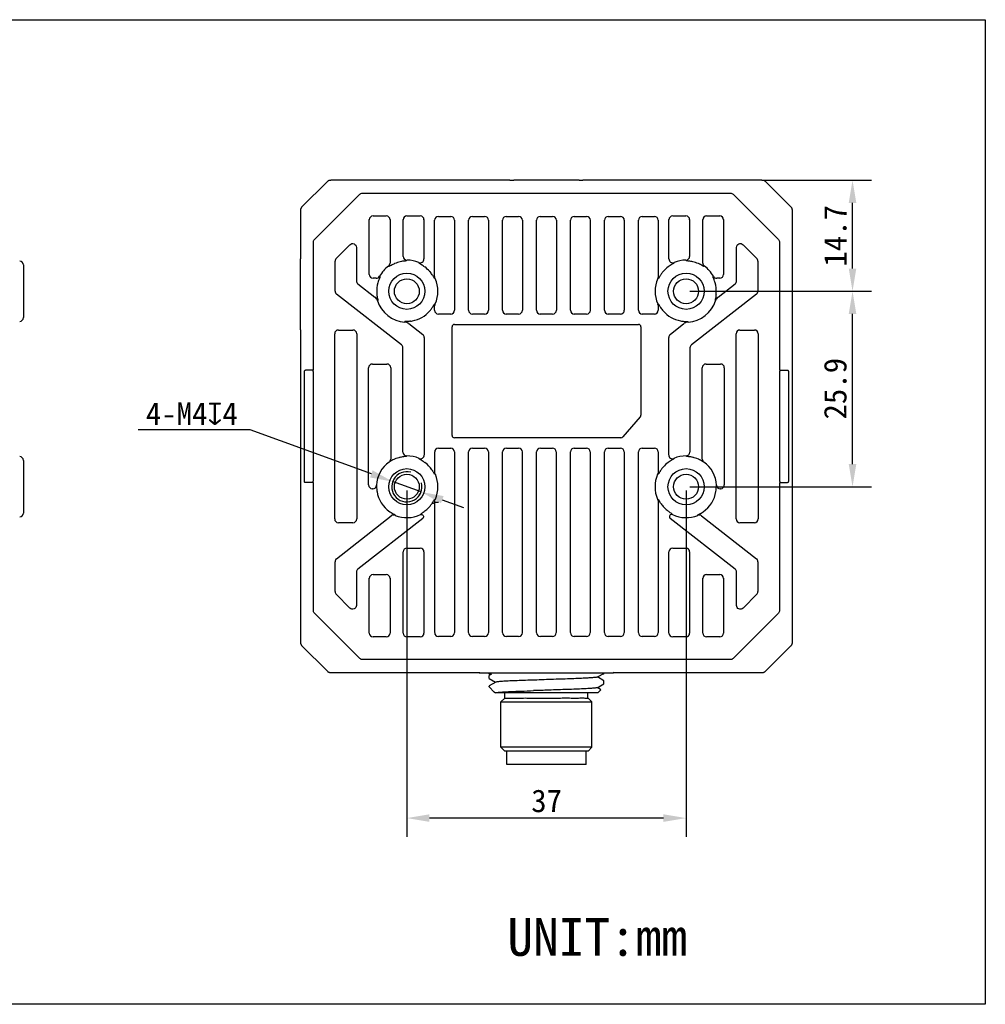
# Model space of a CAD drawing. Header units: millimetres. Extents: x 122 to 418, y 145 to 276.
# Tile 2 of 2: x 290 to 418, y 145 to 276. Entities that reach past the tile are written whole.
import ezdxf

# ---------------------------------------------------------------- set-up
doc = ezdxf.new("R2010")
doc.units = ezdxf.units.MM
doc.header["$LTSCALE"] = 30.734
doc.header["$PDMODE"] = 3
doc.header["$PDSIZE"] = 8
doc.layers.get('0').update_dxf_attribs({"linetype": 'CONTINUOUS'})
doc.layers.get('Defpoints').update_dxf_attribs({"linetype": 'CONTINUOUS'})
for name, color, linetype in [('06_ALL_SURFS', 7, 'CONTINUOUS'), ('20_ALL_FEATURES', 7, 'CONTINUOUS'), ('51__DRAFT_DIMS', 7, 'CONTINUOUS')]:
    doc.layers.add(name, color=color, linetype=linetype)
doc.styles.get("Standard").update_dxf_attribs({"font": 'simfang.ttf'})
doc.dimstyles.new('DIMSTYLE_1', dxfattribs={"dimtxt": 3, "dimasz": 3, "dimexe": 2.5, "dimexo": 0.5, "dimgap": 0.75, "dimtad": 1, "dimdec": 1, "dimdsep": 46, "dimtxsty": 'STANDARD', "dimblk": '_FILLED', "dimcen": 0.09, "dimclrd": 252, "dimclre": 252, "dimclrt": 252, "dimadec": 1, "dimazin": 2, "dimtp": 0.3, "dimtm": 0.3, "dimtfac": 1, "dimtdec": 1, "dimtofl": 0, "dimtmove": 0, "dimatfit": 3, "dimldrblk": '_FILLED', "dimfxl": 1, "dimtolj": 1, "dimarcsym": 0})
doc.dimstyles.new('DIMSTYLE_2', dxfattribs={"dimtxt": 3, "dimasz": 3, "dimexe": 2.5, "dimexo": 0.5, "dimgap": 0.75, "dimtad": 1, "dimdec": 1, "dimdsep": 46, "dimtxsty": 'STANDARD', "dimblk": '_FILLED', "dimcen": 0.09, "dimclrd": 252, "dimclre": 252, "dimclrt": 252, "dimadec": 1, "dimazin": 2, "dimtp": 0.2, "dimtm": 0.2, "dimtfac": 1, "dimtdec": 1, "dimtofl": 0, "dimtmove": 0, "dimatfit": 3, "dimldrblk": '_FILLED', "dimfxl": 1, "dimtolj": 1, "dimarcsym": 0})
doc.dimstyles.new('DIMSTYLE_3', dxfattribs={"dimtxt": 3, "dimasz": 3, "dimexe": 2.5, "dimexo": 0.5, "dimtad": 1, "dimdec": 1, "dimdsep": 46, "dimtxsty": 'STANDARD', "dimblk": '_FILLED', "dimcen": 0.09, "dimclrd": 252, "dimclre": 252, "dimclrt": 252, "dimadec": 1, "dimazin": 2, "dimtp": 0.1, "dimtm": 0.1, "dimtfac": 1, "dimtdec": 1, "dimtmove": 0, "dimatfit": 2, "dimldrblk": '_FILLED', "dimfxl": 1, "dimtolj": 1, "dimarcsym": 0})

# ---------------------------------------------------------------- blocks, each defined once
blk = doc.blocks.new('_FILLED')
at = {"color": 0, "linetype": 'ByBlock'}
blk.add_solid([(0, 0), (-1, 0.167), (-1, -0.167)], dxfattribs=at)
blk = doc.blocks.new('*D4')
at = {"layer": '51__DRAFT_DIMS', "color": 252, "lineweight": -2, "transparency": 16777216}
for p, q in [((341.7, 213.48), (341.7, 167.6)), ((378.7, 213.48), (378.7, 167.6)), ((375.7, 170.1), (344.7, 170.1))]:
    blk.add_line(p, q, dxfattribs=at)
at = {"layer": 'Defpoints', "color": 0, "transparency": 16777216}
for p in [(341.7, 213.98), (378.7, 213.98), (341.7, 170.1)]:
    blk.add_point(p, dxfattribs=at)
at = {"layer": '51__DRAFT_DIMS', "color": 252, "lineweight": -2, "transparency": 16777216, "xscale": 3, "yscale": 3, "zscale": 3, "rotation": 180}
blk.add_blockref('_FILLED', (341.7, 170.1), dxfattribs=at)
at = {"layer": '51__DRAFT_DIMS', "color": 252, "lineweight": -2, "transparency": 16777216, "xscale": 3, "yscale": 3, "zscale": 3}
blk.add_blockref('_FILLED', (378.7, 170.1), dxfattribs=at)
at = {"layer": '51__DRAFT_DIMS', "color": 252, "transparency": 16777216, "insert": (360.22, 173.89), "char_height": 3, "attachment_point": 2}
blk.add_mtext('\\A1;37', dxfattribs=at)
blk = doc.blocks.new('*D5')
at = {"layer": '51__DRAFT_DIMS', "color": 252, "lineweight": -2, "transparency": 16777216}
for p, q in [((379.2, 239.88), (403.25, 239.88)), ((400.75, 216.98), (400.75, 236.88)), ((379.2, 213.98), (403.25, 213.98))]:
    blk.add_line(p, q, dxfattribs=at)
at = {"layer": 'Defpoints', "color": 0, "transparency": 16777216}
for p in [(378.7, 239.88), (400.75, 239.88), (378.7, 213.98)]:
    blk.add_point(p, dxfattribs=at)
at = {"layer": '51__DRAFT_DIMS', "color": 252, "lineweight": -2, "transparency": 16777216, "xscale": 3, "yscale": 3, "zscale": 3}
for p, rotation in [((400.75, 239.88), 90), ((400.75, 213.98), 270)]:
    blk.add_blockref('_FILLED', p, dxfattribs=dict(at, rotation=rotation))
at = {"layer": '51__DRAFT_DIMS', "color": 252, "transparency": 16777216, "insert": (396.95, 226.97), "char_height": 3, "attachment_point": 2, "rotation": 90}
blk.add_mtext('\\A1;25.9', dxfattribs=at)
blk = doc.blocks.new('*D6')
at = {"layer": '51__DRAFT_DIMS', "color": 252, "lineweight": -2, "transparency": 16777216}
for p, q in [((320.96, 221.51), (306.08, 221.51)), ((337, 215.68), (320.96, 221.51)), ((343.58, 213.3), (339.82, 214.66)), ((346.4, 212.27), (349.22, 211.25))]:
    blk.add_line(p, q, dxfattribs=at)
at = {"layer": 'Defpoints', "color": 0, "transparency": 16777216}
for p in [(339.82, 214.66), (343.58, 213.3)]:
    blk.add_point(p, dxfattribs=at)
at = {"layer": '51__DRAFT_DIMS', "color": 252, "lineweight": -2, "transparency": 16777216, "xscale": 3, "yscale": 3, "zscale": 3}
for p, rotation in [((339.82, 214.66), 340.0417314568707), ((343.58, 213.3), 160.0417314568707)]:
    blk.add_blockref('_FILLED', p, dxfattribs=dict(at, rotation=rotation))
at = {"layer": '51__DRAFT_DIMS', "color": 252, "transparency": 16777216, "insert": (313.21, 223.66), "char_height": 3, "attachment_point": 5}
blk.add_mtext('\\A1;4-M4{\\fgdt;x}4', dxfattribs=at)
blk = doc.blocks.new('*D7')
at = {"layer": '51__DRAFT_DIMS', "color": 252, "lineweight": -2, "transparency": 16777216}
for p, q in [((388.87, 254.57), (403.25, 254.57)), ((400.75, 242.88), (400.75, 251.57)), ((379.2, 239.88), (403.25, 239.88))]:
    blk.add_line(p, q, dxfattribs=at)
at = {"layer": 'Defpoints', "color": 0, "transparency": 16777216}
for p in [(388.37, 254.57), (400.75, 254.57), (378.7, 239.88)]:
    blk.add_point(p, dxfattribs=at)
at = {"layer": '51__DRAFT_DIMS', "color": 252, "lineweight": -2, "transparency": 16777216, "xscale": 3, "yscale": 3, "zscale": 3}
for p, rotation in [((400.75, 254.57), 90), ((400.75, 239.88), 270)]:
    blk.add_blockref('_FILLED', p, dxfattribs=dict(at, rotation=rotation))
at = {"layer": '51__DRAFT_DIMS', "color": 252, "transparency": 16777216, "insert": (398.48, 247.22), "char_height": 3, "attachment_point": 5, "rotation": 90}
blk.add_mtext('\\A1;14.7', dxfattribs=at)

msp = doc.modelspace()

# ---------------------------------------------------------------- linework, layer by layer
msp.add_lwpolyline([(121.73, 275.84), (418.34, 275.84), (418.34, 145.44), (121.73, 145.44)], close=True)
msp.add_arc((341.7, 213.98), 2, 75, 15)
at = {"layer": '06_ALL_SURFS'}
for p, q in [((327.76, 250.99), (331.18, 254.41)), ((331.6, 254.56), (331.57, 254.56)), ((331.63, 254.57), (331.6, 254.56)), ((331.69, 254.57), (331.63, 254.57)), ((331.81, 254.57), (331.69, 254.57)), ((332.01, 254.57), (331.81, 254.57)), ((355.36, 254.57), (332.01, 254.57)), ((332.25, 254.57), (332.25, 254.57)), ((388.37, 254.57), (365.03, 254.57)), ((388.14, 254.57), (388.14, 254.57)), ((388.55, 254.57), (388.37, 254.57)), ((388.68, 254.57), (388.55, 254.57)), ((388.74, 254.57), (388.68, 254.57)), ((388.78, 254.56), (388.74, 254.57)), ((388.81, 254.56), (388.78, 254.56)), ((389.21, 254.41), (392.63, 250.99)), ((329.45, 246.71), (335.46, 252.72)), ((335.82, 252.87), (384.58, 252.87)), ((384.93, 252.72), (390.94, 246.71)), ((327.61, 250.59), (327.61, 250.56)), ((327.61, 250.56), (327.61, 250.53)), ((327.61, 250.53), (327.61, 250.46)), ((327.61, 250.46), (327.61, 250.33)), ((392.78, 250.58), (392.78, 250.61)), ((392.78, 250.54), (392.78, 250.58)), ((392.79, 250.48), (392.78, 250.54)), ((392.79, 250.36), (392.79, 250.48)), ((327.61, 250.33), (327.61, 250.15)), ((327.61, 250.15), (327.61, 244.18)), ((336.72, 242.1), (336.72, 249.36)), ((337.22, 249.86), (338.98, 249.86)), ((339.47, 249.36), (339.47, 243.61)), ((341.22, 244.5), (341.22, 249.36)), ((341.72, 249.86), (343.48, 249.86)), ((343.97, 249.36), (343.97, 244.15)), ((345.38, 241.95), (345.38, 249.29)), ((345.88, 249.79), (347.51, 249.79)), ((348.01, 249.29), (348.01, 237.36)), ((349.88, 237.36), (349.88, 249.29)), ((350.38, 249.79), (352.01, 249.79)), ((352.51, 249.29), (352.51, 237.36)), ((354.38, 237.36), (354.38, 249.29)), ((354.88, 249.79), (356.51, 249.79)), ((357.01, 249.29), (357.01, 237.36)), ((358.88, 237.36), (358.88, 249.29)), ((359.38, 249.79), (361.01, 249.79)), ((361.51, 249.29), (361.51, 237.36)), ((363.38, 237.36), (363.38, 249.29)), ((363.88, 249.79), (365.51, 249.79)), ((366.01, 249.29), (366.01, 237.36)), ((367.88, 237.36), (367.88, 249.29)), ((368.38, 249.79), (370.01, 249.79)), ((370.51, 249.29), (370.51, 237.36)), ((372.38, 237.36), (372.38, 249.29)), ((372.88, 249.79), (374.51, 249.79)), ((375.01, 249.29), (375.01, 241.95)), ((376.42, 244.15), (376.42, 249.36)), ((376.92, 249.86), (378.68, 249.86)), ((379.17, 249.36), (379.17, 244.5)), ((380.92, 243.61), (380.92, 249.36)), ((381.42, 249.86), (383.18, 249.86)), ((383.67, 249.36), (383.67, 242.1)), ((392.79, 250.16), (392.79, 250.36)), ((392.79, 194.01), (392.79, 250.16)), ((392.79, 249.92), (392.79, 249.92)), ((329.31, 229.62), (329.31, 246.36)), ((332.33, 244.22), (334.16, 246.04)), ((335.01, 245.69), (335.01, 241.27)), ((385.39, 241.27), (385.39, 245.69)), ((386.24, 246.04), (388.06, 244.22)), ((391.09, 246.36), (391.09, 229.62)), ((327.6, 234.78), (327.6, 244.18)), ((332.19, 239.9), (332.19, 243.87)), ((388.21, 243.87), (388.21, 239.9)), ((337.64, 241.6), (337.22, 241.6)), ((383.18, 241.6), (382.75, 241.6)), ((335.2, 240.88), (337.47, 239.11)), ((382.93, 239.11), (385.19, 240.88)), ((340.99, 232.77), (332.38, 239.5)), ((337.87, 238.66), (337.81, 238.63)), ((388.02, 239.5), (379.4, 232.77)), ((382.59, 238.63), (382.53, 238.66)), ((345.38, 237.36), (345.38, 237.8)), ((375.01, 237.8), (375.01, 237.36)), ((347.51, 236.86), (345.88, 236.86)), ((352.01, 236.86), (350.38, 236.86)), ((356.51, 236.86), (354.88, 236.86)), ((361.01, 236.86), (359.38, 236.86)), ((365.51, 236.86), (363.88, 236.86)), ((370.01, 236.86), (368.38, 236.86)), ((374.51, 236.86), (372.88, 236.86)), ((327.61, 234.78), (327.61, 193.79)), ((332.64, 234.74), (334.56, 234.74)), ((341.42, 235.8), (341.45, 235.87)), ((341.97, 235.59), (343.82, 234.15)), ((347.69, 220.78), (347.69, 235.18)), ((348, 235.49), (372.4, 235.49)), ((372.71, 235.18), (372.71, 223.46)), ((376.58, 234.15), (378.42, 235.59)), ((378.95, 235.87), (378.97, 235.8)), ((385.84, 234.74), (387.76, 234.74)), ((332.14, 209.72), (332.14, 234.24)), ((335.06, 234.24), (335.06, 209.72)), ((344.01, 233.75), (344.01, 218.19)), ((376.39, 218.19), (376.39, 233.75)), ((385.34, 209.72), (385.34, 234.24)), ((388.26, 234.24), (388.26, 209.72)), ((341.19, 218.57), (341.19, 232.38)), ((379.21, 232.38), (379.21, 218.57)), ((336.64, 214.22), (336.64, 229.74)), ((337.14, 230.24), (339.06, 230.24)), ((339.56, 229.74), (339.56, 217.65)), ((380.84, 217.65), (380.84, 229.74)), ((381.34, 230.24), (383.26, 230.24)), ((383.76, 229.74), (383.76, 214.22)), ((328.08, 229.21), (328.08, 214.74)), ((329.3, 229.43), (328.28, 229.41)), ((391.1, 229.43), (392.12, 229.41)), ((391.1, 214.68), (391.1, 229.28)), ((392.31, 214.74), (392.31, 229.21)), ((372.63, 223.26), (370.3, 220.58)), ((370.07, 220.47), (348, 220.47)), ((345.89, 219.09), (347.51, 219.09)), ((350.39, 219.09), (352.01, 219.09)), ((354.89, 219.09), (356.51, 219.09)), ((359.39, 219.09), (361.01, 219.09)), ((363.89, 219.09), (365.51, 219.09)), ((368.39, 219.09), (370.01, 219.09)), ((372.89, 219.09), (374.51, 219.09)), ((345.39, 216.03), (345.39, 218.59)), ((348, 218.59), (348, 194.66)), ((349.89, 194.66), (349.89, 218.59)), ((352.5, 218.59), (352.5, 194.66)), ((354.39, 194.66), (354.39, 218.59)), ((357, 218.59), (357, 194.66)), ((358.89, 194.66), (358.89, 218.59)), ((361.5, 218.59), (361.5, 194.66)), ((363.39, 194.66), (363.39, 218.59)), ((366, 218.59), (366, 194.66)), ((367.89, 194.66), (367.89, 218.59)), ((370.5, 218.59), (370.5, 194.66)), ((372.39, 194.66), (372.39, 218.59)), ((375, 218.59), (375, 216.03)), ((339.36, 217.25), (339.35, 217.25)), ((381.04, 217.25), (381.03, 217.25)), ((329.3, 214.53), (328.28, 214.54)), ((329.31, 197.6), (329.31, 214.33)), ((337.68, 214.19), (337.69, 214.18)), ((382.71, 214.18), (382.72, 214.19)), ((391.09, 214.33), (391.09, 197.6)), ((391.1, 214.53), (392.12, 214.54)), ((337.18, 213.72), (337.14, 213.72)), ((383.26, 213.72), (383.22, 213.72)), ((345.08, 211.83), (345.23, 211.83)), ((345.89, 211.92), (345.39, 211.92)), ((345.39, 194.66), (345.39, 211.92)), ((375, 211.92), (375, 194.66)), ((332.38, 204.45), (339.64, 210.13)), ((343.49, 210.3), (343.5, 210.31)), ((343.62, 210.44), (343.64, 210.46)), ((376.76, 210.46), (376.77, 210.44)), ((376.89, 210.31), (376.91, 210.3)), ((380.75, 210.13), (388.02, 204.45)), ((334.56, 209.22), (332.64, 209.22)), ((343.81, 209.8), (335.2, 203.08)), ((376.58, 209.81), (376.59, 209.8)), ((385.19, 203.08), (376.59, 209.8)), ((387.76, 209.22), (385.84, 209.22)), ((341.22, 194.6), (341.22, 205.36)), ((341.72, 205.86), (343.48, 205.86)), ((343.97, 205.36), (343.97, 194.6)), ((376.42, 194.6), (376.42, 205.36)), ((376.92, 205.86), (378.68, 205.86)), ((379.17, 205.36), (379.17, 194.6)), ((332.19, 200.09), (332.19, 204.06)), ((388.21, 204.06), (388.21, 200.09)), ((335.01, 202.68), (335.01, 198.27)), ((337.22, 202.36), (338.98, 202.36)), ((381.42, 202.36), (383.18, 202.36)), ((385.39, 198.27), (385.39, 202.68)), ((336.72, 194.6), (336.72, 201.86)), ((339.47, 201.86), (339.47, 194.6)), ((380.92, 194.6), (380.92, 201.86)), ((383.67, 201.86), (383.67, 194.6)), ((334.16, 197.91), (332.33, 199.74)), ((388.06, 199.74), (386.24, 197.91)), ((335.46, 191.23), (329.45, 197.24)), ((390.94, 197.24), (384.93, 191.23)), ((327.61, 194.03), (327.61, 194.03)), ((327.61, 193.79), (327.61, 193.59)), ((327.61, 193.59), (327.61, 193.47)), ((327.61, 193.47), (327.61, 193.41)), ((327.61, 193.41), (327.61, 193.38)), ((327.61, 193.38), (327.61, 193.35)), ((338.98, 194.1), (337.22, 194.1)), ((343.48, 194.1), (341.72, 194.1)), ((347.51, 194.16), (345.89, 194.16)), ((352.01, 194.16), (350.39, 194.16)), ((356.51, 194.16), (354.89, 194.16)), ((361.01, 194.16), (359.39, 194.16)), ((365.51, 194.16), (363.89, 194.16)), ((370.01, 194.16), (368.39, 194.16)), ((374.51, 194.16), (372.89, 194.16)), ((378.68, 194.1), (376.92, 194.1)), ((383.18, 194.1), (381.42, 194.1)), ((392.78, 193.41), (392.79, 193.47)), ((392.78, 193.38), (392.78, 193.41)), ((392.79, 194.03), (392.79, 194.03)), ((392.79, 193.74), (392.79, 194.01)), ((392.79, 193.57), (392.79, 193.74)), ((392.79, 193.47), (392.79, 193.57)), ((331.18, 189.54), (327.76, 192.96)), ((392.63, 192.96), (389.21, 189.54)), ((384.58, 191.09), (335.82, 191.09)), ((331.61, 189.39), (331.65, 189.39)), ((331.65, 189.39), (331.72, 189.39)), ((331.72, 189.39), (331.84, 189.39)), ((331.84, 189.39), (332.03, 189.39)), ((332.03, 189.39), (351.29, 189.39)), ((332.25, 189.39), (332.25, 189.39)), ((351.29, 189.34), (351.3, 189.28)), ((369.1, 189.28), (351.3, 189.28)), ((352.6, 189.18), (352.6, 189.28)), ((352.92, 189.18), (352.6, 189.18)), ((352.92, 189.18), (352.61, 189)), ((366.92, 188.77), (367.62, 189.18)), ((367.8, 189.18), (367.62, 189.18)), ((367.8, 189.18), (367.8, 189.28)), ((369.1, 189.39), (388.38, 189.39)), ((369.1, 189.34), (369.1, 189.37)), ((369.1, 189.34), (369.1, 189.28)), ((388.14, 189.39), (388.14, 189.39)), ((388.38, 189.39), (388.58, 189.39)), ((388.58, 189.39), (388.7, 189.39)), ((388.7, 189.39), (388.76, 189.39)), ((388.76, 189.39), (388.8, 189.39)), ((388.8, 189.39), (388.83, 189.39)), ((352.6, 188.59), (352.6, 188.99)), ((352.61, 188.57), (352.6, 188.59)), ((352.61, 188.57), (353.45, 188.09)), ((353.47, 188.1), (352.61, 187.6)), ((367.79, 188.3), (366.94, 188.79)), ((367.79, 188.3), (367.8, 188.29)), ((367.79, 187.87), (367.8, 187.89)), ((367.8, 187.89), (367.8, 188.29)), ((352.6, 187.48), (352.6, 187.59))]:
    msp.add_line(p, q, dxfattribs=at)
at = {"layer": '06_ALL_SURFS', "color": 7}
for p, q in [((290.89, 243.38), (290.89, 236.38)), ((290.89, 217.48), (290.89, 210.48)), ((366.92, 187.37), (367.79, 187.87)), ((353.29, 186.79), (352.6, 187.48)), ((353.33, 186.76), (353.45, 186.69)), ((353.47, 186.7), (353.44, 186.68)), ((367, 186.68), (353.44, 186.68)), ((354.7, 186), (354.7, 186.68)), ((365.7, 186), (365.7, 186.68)), ((367.42, 187.11), (366.94, 187.39)), ((367, 186.68), (367.42, 187.1)), ((354.67, 185.98), (354.17, 185.48)), ((354.17, 179.48), (354.17, 185.48)), ((354.17, 185.48), (366.22, 185.48)), ((354.7, 185.98), (354.75, 185.99)), ((354.7, 185.98), (354.75, 185.98)), ((365.72, 185.98), (366.22, 185.48)), ((366.22, 179.48), (366.22, 185.48)), ((354.67, 178.98), (354.17, 179.48)), ((366.22, 179.48), (354.17, 179.48)), ((365.72, 178.98), (354.67, 178.98)), ((354.95, 177.18), (354.95, 178.98)), ((365.45, 177.18), (365.45, 178.98)), ((365.72, 178.98), (366.22, 179.48)), ((365.45, 177.18), (354.95, 177.18))]:
    msp.add_line(p, q, dxfattribs=at)
at = {"layer": '06_ALL_SURFS'}
for points in [[(331.27, 254.49), (331.25, 254.47), (331.23, 254.45), (331.21, 254.44), (331.19, 254.42), (331.18, 254.41)], [(331.57, 254.56), (331.55, 254.56), (331.54, 254.56), (331.53, 254.56), (331.52, 254.56), (331.5, 254.56), (331.49, 254.56), (331.47, 254.56), (331.45, 254.55), (331.43, 254.55), (331.41, 254.54), (331.39, 254.54), (331.36, 254.53), (331.34, 254.52), (331.32, 254.51), (331.29, 254.5), (331.27, 254.49)], [(389.12, 254.49), (389.1, 254.5), (389.07, 254.51), (389.05, 254.52), (389.02, 254.53), (389, 254.54), (388.97, 254.55), (388.95, 254.55), (388.93, 254.56), (388.91, 254.56), (388.9, 254.56), (388.89, 254.56), (388.87, 254.56), (388.86, 254.56), (388.85, 254.56), (388.84, 254.56), (388.81, 254.56)], [(389.21, 254.41), (389.19, 254.43), (389.17, 254.45), (389.15, 254.47), (389.12, 254.49)], [(327.69, 250.9), (327.68, 250.88), (327.66, 250.85), (327.65, 250.83), (327.64, 250.8), (327.63, 250.78), (327.63, 250.75), (327.62, 250.73), (327.62, 250.71), (327.62, 250.69), (327.62, 250.68), (327.62, 250.67), (327.61, 250.65), (327.61, 250.64), (327.61, 250.63), (327.61, 250.62), (327.61, 250.59)], [(327.76, 250.99), (327.74, 250.97), (327.72, 250.95), (327.71, 250.93), (327.69, 250.9)], [(392.7, 250.9), (392.69, 250.93), (392.67, 250.95), (392.66, 250.97), (392.64, 250.99), (392.63, 250.99)], [(392.78, 250.61), (392.78, 250.62), (392.78, 250.63), (392.78, 250.65), (392.78, 250.66), (392.78, 250.67), (392.78, 250.69), (392.78, 250.7), (392.77, 250.72), (392.77, 250.75), (392.76, 250.77), (392.76, 250.79), (392.75, 250.81), (392.74, 250.84), (392.73, 250.86), (392.72, 250.88), (392.7, 250.9)], [(327.61, 193.35), (327.61, 193.33), (327.61, 193.32), (327.61, 193.31), (327.61, 193.3), (327.62, 193.28), (327.62, 193.27), (327.62, 193.25), (327.62, 193.23), (327.63, 193.21), (327.63, 193.19), (327.64, 193.17), (327.65, 193.14), (327.65, 193.12), (327.67, 193.1), (327.68, 193.07), (327.69, 193.05)], [(327.69, 193.05), (327.71, 193.03), (327.72, 193.01), (327.74, 192.99), (327.76, 192.97), (327.76, 192.96)], [(392.63, 192.96), (392.65, 192.98), (392.67, 193.01), (392.69, 193.03), (392.71, 193.05)], [(392.71, 193.05), (392.72, 193.08), (392.73, 193.1), (392.74, 193.13), (392.75, 193.15), (392.76, 193.18), (392.77, 193.2), (392.77, 193.22), (392.78, 193.25), (392.78, 193.26), (392.78, 193.28), (392.78, 193.29), (392.78, 193.3), (392.78, 193.31), (392.78, 193.32), (392.78, 193.34), (392.78, 193.35), (392.78, 193.38)], [(331.18, 189.54), (331.2, 189.52), (331.23, 189.5), (331.25, 189.49), (331.27, 189.47)], [(331.27, 189.47), (331.3, 189.46), (331.32, 189.44), (331.35, 189.43), (331.37, 189.42), (331.4, 189.41), (331.42, 189.41), (331.44, 189.4), (331.47, 189.4), (331.48, 189.4), (331.5, 189.4), (331.51, 189.4), (331.52, 189.39), (331.53, 189.39), (331.54, 189.39), (331.55, 189.39), (331.57, 189.39), (331.58, 189.39), (331.61, 189.39)], [(351.28, 189.41), (351.29, 189.37), (351.29, 189.34)], [(369.1, 189.37), (369.11, 189.41)], [(388.83, 189.39), (388.84, 189.39), (388.85, 189.39), (388.87, 189.39), (388.88, 189.4), (388.89, 189.4), (388.91, 189.4), (388.92, 189.4), (388.94, 189.4), (388.97, 189.41), (388.99, 189.41), (389.01, 189.42), (389.03, 189.43), (389.06, 189.44), (389.08, 189.45), (389.1, 189.46), (389.12, 189.47)], [(389.12, 189.47), (389.15, 189.49), (389.17, 189.5), (389.19, 189.52), (389.21, 189.54), (389.21, 189.54)]]:
    msp.add_lwpolyline(points, dxfattribs=at)
for centre, radius in [((341.7, 239.88), 2.4), ((341.7, 239.88), 1.65), ((378.7, 239.88), 2.4), ((378.7, 239.88), 1.65), ((341.7, 213.98), 2.4), ((341.7, 213.98), 1.65), ((378.7, 213.98), 2.4), ((378.7, 213.98), 1.65)]:
    msp.add_circle(centre, radius, dxfattribs=at)
for centre, radius, start, end in [((356.93, 225.61), 29.01, 91.5546, 92.1202), ((363.34, 221.89), 32.73, 87.8992, 88.4403), ((337.22, 249.35), 0.5, 90.0826, 179.9174), ((338.97, 249.35), 0.5, 0.0826, 89.9174), ((341.72, 249.35), 0.5, 90.0826, 179.9174), ((343.47, 249.35), 0.5, 0.0826, 89.9174), ((345.88, 249.29), 0.501, 90.1857, 179.8143), ((347.51, 249.29), 0.501, 0.1857, 89.8143), ((350.38, 249.29), 0.501, 90.1857, 179.8143), ((352.01, 249.29), 0.501, 0.1857, 89.8143), ((354.88, 249.29), 0.501, 90.1857, 179.8143), ((356.51, 249.29), 0.501, 0.1857, 89.8143), ((359.38, 249.29), 0.501, 90.1857, 179.8143), ((361.01, 249.29), 0.501, 0.1857, 89.8143), ((363.88, 249.29), 0.501, 90.1857, 179.8143), ((365.51, 249.29), 0.501, 0.1857, 89.8143), ((368.38, 249.29), 0.501, 90.1857, 179.8143), ((370.01, 249.29), 0.501, 0.1857, 89.8143), ((372.88, 249.29), 0.501, 90.1857, 179.8143), ((374.51, 249.29), 0.501, 0.1857, 89.8143), ((376.92, 249.35), 0.5, 90.0826, 179.9174), ((378.67, 249.35), 0.5, 0.0826, 89.9174), ((381.42, 249.35), 0.5, 90.0826, 179.9174), ((383.17, 249.35), 0.5, 0.0826, 89.9174), ((332.69, 243.87), 0.5, 135.0269, 179.9731), ((341.72, 244.5), 0.5, 180.0833, 269.6375), ((349.77, 236.78), 10.82, 138.1274, 138.8814), ((341.7, 239.88), 4.12, 67.3858, 89.7208), ((343.47, 244.15), 0.501, 247.5338, 359.852), ((376.92, 244.15), 0.501, 180.148, 292.4662), ((378.7, 239.88), 4.12, 90.2792, 112.6142), ((378.67, 244.5), 0.5, 270.3613, 359.9179), ((370.62, 236.78), 10.82, 41.1186, 41.8726), ((387.71, 243.87), 0.5, 0.0269, 44.9731), ((341.7, 239.88), 4.12, 126.0839, 151.2621), ((338.97, 243.61), 0.5, 306.1163, 359.9676), ((331.54, 229.56), 15.68, 60.0598, 60.4855), ((341.7, 239.88), 4, 102.6127, 113.8507), ((334.89, 238.72), 9.75, 29.5571, 30.6087), ((341.7, 239.88), 4, 40.854, 53.7947), ((378.7, 239.88), 4, 126.2053, 139.146), ((385.51, 238.72), 9.76, 149.3913, 150.4429), ((378.7, 239.88), 4, 66.1493, 77.3873), ((381.42, 243.61), 0.5, 180.0324, 233.8837), ((388.85, 229.56), 15.68, 119.5145, 119.9402), ((378.7, 239.88), 4.12, 28.7379, 53.9161), ((335.51, 241.27), 0.499, 179.9548, 232.0452), ((337.22, 242.1), 0.5, 180.0838, 269.9162), ((337.64, 242.1), 0.5, 270.0373, 331.2248), ((349.86, 249.63), 14.11, 213.4211, 213.9083), ((341.24, 239.49), 4.6, 33.7474, 40.8091), ((344.18, 238.85), 2.99, 64.5053, 67.582), ((341.7, 239.88), 4.12, 336.1241, 23.8759), ((378.7, 239.88), 4.12, 156.1241, 203.8759), ((376.21, 238.85), 2.99, 112.418, 115.4946), ((370.53, 249.63), 14.11, 326.0917, 326.5789), ((382.75, 242.1), 0.5, 208.7752, 269.9627), ((383.17, 242.1), 0.5, 270.0838, 359.9162), ((384.89, 241.27), 0.499, 307.9548, 0.0452), ((341.7, 239.88), 4, 163.6076, 183.2814), ((378.7, 239.88), 4, 356.7186, 16.3924), ((332.69, 239.9), 0.5, 180.0312, 231.9688), ((336.85, 238.32), 1, 17.8402, 51.9912), ((342.44, 239.92), 4.74, 183.2823, 186.3177), ((383.54, 238.32), 1, 128.009, 162.1596), ((377.95, 239.92), 4.75, 353.6857, 356.7143), ((387.71, 239.9), 0.5, 308.0312, 359.9688), ((341.7, 239.88), 4.09, 197.8314, 266.1686), ((344.18, 240.91), 2.99, 292.4183, 295.4944), ((345.88, 237.36), 0.501, 180.1857, 269.8143), ((347.51, 237.36), 0.501, 270.1857, 359.8143), ((350.38, 237.36), 0.501, 180.1857, 269.8143), ((352.01, 237.36), 0.501, 270.1857, 359.8143), ((354.88, 237.36), 0.501, 180.1857, 269.8143), ((356.51, 237.36), 0.501, 270.1857, 359.8143), ((359.38, 237.36), 0.501, 180.1857, 269.8143), ((361.01, 237.36), 0.501, 270.1857, 359.8143), ((363.88, 237.36), 0.501, 180.1857, 269.8143), ((365.51, 237.36), 0.501, 270.1857, 359.8143), ((368.38, 237.36), 0.501, 180.1857, 269.8143), ((370.01, 237.36), 0.501, 270.1857, 359.8143), ((372.88, 237.36), 0.501, 180.1857, 269.8143), ((374.51, 237.36), 0.501, 270.1857, 359.8143), ((376.21, 240.91), 2.99, 244.5052, 247.582), ((379.15, 240.27), 4.6, 213.7474, 220.8092), ((378.7, 239.88), 4.09, 273.8314, 342.1686), ((341.7, 239.88), 4, 280.7186, 319.146), ((378.7, 239.88), 4, 220.854, 259.2814), ((332.64, 234.24), 0.501, 90.1857, 179.8143), ((334.56, 234.24), 0.501, 0.1857, 89.8143), ((341.36, 234.8), 1, 52.009, 86.1596), ((341.56, 240.62), 4.75, 277.6857, 280.7143), ((348, 235.18), 0.31, 90, 180), ((372.4, 235.18), 0.31, 0, 90), ((378.84, 240.61), 4.74, 259.2823, 262.3177), ((379.04, 234.8), 1, 93.8402, 127.9912), ((385.84, 234.24), 0.501, 90.1857, 179.8143), ((387.76, 234.24), 0.501, 0.1857, 89.8143), ((343.51, 233.75), 0.5, 0.0312, 51.9688), ((376.89, 233.75), 0.5, 128.0312, 179.9688), ((340.69, 232.38), 0.499, 359.9548, 52.0452), ((379.71, 232.38), 0.499, 127.9548, 180.0452), ((337.14, 229.74), 0.501, 90.1857, 179.8143), ((339.06, 229.74), 0.501, 0.1857, 89.8143), ((381.34, 229.74), 0.501, 90.1857, 179.8143), ((383.26, 229.74), 0.501, 0.1857, 89.8143), ((328.28, 229.21), 0.2, 120.77, 180.002), ((400.31, 229.28), 9.21, 179.0496, 180.0025), ((392.11, 229.21), 0.199, 0.0115, 65.1852), ((372.4, 223.46), 0.31, 319.0856, 0), ((348, 220.78), 0.31, 180, 270), ((370.07, 220.78), 0.31, 270, 319.0856), ((345.89, 218.59), 0.501, 90.1857, 179.8143), ((347.5, 218.59), 0.501, 0.1857, 89.8143), ((350.39, 218.59), 0.501, 90.1857, 179.8143), ((352, 218.59), 0.501, 0.1857, 89.8143), ((354.89, 218.59), 0.501, 90.1857, 179.8143), ((356.5, 218.59), 0.501, 0.1857, 89.8143), ((359.39, 218.59), 0.501, 90.1857, 179.8143), ((361, 218.59), 0.501, 0.1857, 89.8143), ((363.89, 218.59), 0.501, 90.1857, 179.8143), ((365.5, 218.59), 0.501, 0.1857, 89.8143), ((368.39, 218.59), 0.501, 90.1857, 179.8143), ((370, 218.59), 0.501, 0.1857, 89.8143), ((372.89, 218.59), 0.501, 90.1857, 179.8143), ((374.5, 218.59), 0.501, 0.1857, 89.8143), ((341.7, 213.98), 4, 102.6127, 113.9809), ((341.69, 218.57), 0.5, 180.0841, 270.0707), ((349.72, 210.92), 10.75, 138.3734, 138.8827), ((341.7, 213.98), 4.09, 66.7301, 90.1548), ((343.51, 218.19), 0.501, 246.8807, 359.8494), ((376.89, 218.19), 0.501, 180.1506, 293.1193), ((378.7, 213.98), 4.09, 89.8452, 113.2699), ((378.71, 218.57), 0.5, 269.9293, 359.9159), ((370.67, 210.92), 10.75, 41.1173, 41.6266), ((378.7, 213.98), 4, 66.0191, 77.3873), ((341.7, 213.98), 4.03, 125.6531, 176.9928), ((339.06, 217.65), 0.5, 305.7407, 359.9975), ((334.93, 212.84), 9.7, 29.5555, 30.2671), ((341.7, 213.98), 4, 40.6705, 53.7947), ((341.25, 213.59), 4.59, 33.456, 40.6242), ((378.7, 213.98), 4, 126.2053, 139.3295), ((385.46, 212.84), 9.7, 149.7329, 150.4445), ((381.34, 217.65), 0.5, 180.0025, 234.2593), ((378.7, 213.98), 4.03, 3.0072, 54.3469), ((344.18, 212.97), 2.96, 64.0918, 67.2077), ((341.7, 213.98), 4.12, 336.3563, 23.6437), ((378.7, 213.98), 4.12, 156.3563, 203.6437), ((376.21, 212.97), 2.96, 112.7923, 115.9081), ((328.28, 214.74), 0.199, 180.0115, 245.1852), ((337.14, 214.22), 0.501, 180.1857, 269.8143), ((337.18, 214.22), 0.501, 270.091, 356.8529), ((342.12, 214.12), 4.44, 179.2785, 181.8638), ((342.73, 214.14), 5.05, 181.8282, 188.7284), ((377.63, 214.14), 5.08, 351.2903, 358.1531), ((378.15, 214.12), 4.56, 358.1715, 0.6861), ((383.22, 214.22), 0.501, 183.1471, 269.909), ((383.26, 214.22), 0.501, 270.1857, 359.8143), ((399.94, 214.67), 8.84, 179.9776, 180.9703), ((392.11, 214.74), 0.2, 300.77, 0.002), ((341.7, 213.98), 4, 188.7017, 235.5393), ((378.7, 213.98), 4, 304.4608, 351.2983), ((341.7, 213.98), 4, 308.9995, 319.3295), ((343.47, 215.01), 3.64, 298.9696, 301.8904), ((344.18, 214.99), 2.96, 292.7924, 295.908), ((376.22, 214.99), 2.96, 244.0923, 247.2072), ((379.15, 214.36), 4.59, 213.456, 220.6243), ((378.7, 213.98), 4, 220.6705, 231.0005), ((339.95, 209.74), 0.5, 67.6514, 127.9633), ((354.32, 211.44), 14.23, 184.6982, 185.0206), ((341.7, 213.98), 4.09, 247.6147, 295.991), ((378.7, 213.98), 4.09, 244.0091, 292.3853), ((366.07, 211.44), 14.23, 354.9794, 355.3018), ((380.44, 209.74), 0.5, 52.0367, 112.3486), ((332.64, 209.72), 0.501, 180.1857, 269.8143), ((334.56, 209.72), 0.501, 270.1857, 359.8143), ((385.84, 209.72), 0.501, 180.1857, 269.8143), ((387.76, 209.72), 0.501, 270.1857, 359.8143), ((341.72, 205.35), 0.5, 90.0826, 179.9174), ((343.47, 205.35), 0.5, 0.0826, 89.9174), ((376.92, 205.35), 0.5, 90.0826, 179.9174), ((378.67, 205.35), 0.5, 0.0826, 89.9174), ((332.69, 204.06), 0.5, 128.0312, 179.9688), ((387.71, 204.06), 0.5, 0.0312, 51.9688), ((335.51, 202.68), 0.499, 127.9548, 180.0452), ((337.22, 201.85), 0.5, 90.0826, 179.9174), ((338.97, 201.85), 0.5, 0.0826, 89.9174), ((381.42, 201.85), 0.5, 90.0826, 179.9174), ((383.17, 201.85), 0.5, 0.0826, 89.9174), ((384.89, 202.68), 0.499, 359.9548, 52.0452), ((332.69, 200.09), 0.5, 180.0269, 224.9731), ((387.71, 200.09), 0.5, 315.0269, 359.9731), ((337.22, 194.6), 0.5, 180.0838, 269.9162), ((338.97, 194.6), 0.5, 270.0838, 359.9162), ((341.72, 194.6), 0.5, 180.0838, 269.9162), ((343.47, 194.6), 0.5, 270.0838, 359.9162), ((345.89, 194.66), 0.501, 180.1857, 269.8143), ((347.5, 194.66), 0.501, 270.1857, 359.8143), ((350.39, 194.66), 0.501, 180.1857, 269.8143), ((352, 194.66), 0.501, 270.1857, 359.8143), ((354.89, 194.66), 0.501, 180.1857, 269.8143), ((356.5, 194.66), 0.501, 270.1857, 359.8143), ((359.39, 194.66), 0.501, 180.1857, 269.8143), ((361, 194.66), 0.501, 270.1857, 359.8143), ((363.89, 194.66), 0.501, 180.1857, 269.8143), ((365.5, 194.66), 0.501, 270.1857, 359.8143), ((368.39, 194.66), 0.501, 180.1857, 269.8143), ((370, 194.66), 0.501, 270.1857, 359.8143), ((372.89, 194.66), 0.501, 180.1857, 269.8143), ((374.5, 194.66), 0.501, 270.1857, 359.8143), ((376.92, 194.6), 0.5, 180.0838, 269.9162), ((378.67, 194.6), 0.5, 270.0838, 359.9162), ((381.42, 194.6), 0.5, 180.0838, 269.9162), ((383.17, 194.6), 0.5, 270.0838, 359.9162)]:
    msp.add_arc(centre, radius, start, end, dxfattribs=at)
at = {"layer": '06_ALL_SURFS', "color": 7}
for centre, start, end in [((290.39, 243.38), 0, 88), ((290.39, 236.38), 272, 0), ((290.39, 217.48), 0, 88), ((290.39, 210.48), 272, 0)]:
    msp.add_arc(centre, 0.5, start, end, dxfattribs=at)
at = {"layer": '06_ALL_SURFS'}
for points, knots in [([(355.36, 254.57), (355.4, 254.57), (355.5, 254.58), (355.66, 254.59), (355.79, 254.6), (355.86, 254.6)], [0.4548927, 0.4548927, 0.4548927, 0.4548927, 0.5838944, 0.7687923, 1, 1, 1, 1]), ([(356.14, 254.61), (356.72, 254.63), (358.07, 254.64), (360.18, 254.65), (362.3, 254.64), (363.65, 254.63), (364.23, 254.61)], [0, 0, 0, 0, 0.214381, 0.499196, 0.784407, 1, 1, 1, 1]), ([(364.54, 254.6), (364.61, 254.6), (364.74, 254.59), (364.9, 254.58), (365, 254.57), (365.03, 254.57)], [0, 0, 0, 0, 0.2301831, 0.4145838, 0.542507, 0.542507, 0.542507, 0.542507]), ([(335.46, 252.72), (335.51, 252.77), (335.62, 252.84), (335.75, 252.87), (335.82, 252.87)], [0, 0, 0, 0, 0.500013, 1, 1, 1, 1]), ([(384.58, 252.87), (384.64, 252.87), (384.77, 252.84), (384.89, 252.77), (384.93, 252.72)], [0, 0, 0, 0, 0.499743, 1, 1, 1, 1]), ([(392.63, 250.99), (392.63, 250.99), (392.63, 250.99), (392.63, 250.99), (392.63, 250.99)], [0, 0, 0, 0, 0.240713, 1, 1, 1, 1]), ([(329.31, 246.36), (329.31, 246.42), (329.33, 246.55), (329.41, 246.67), (329.45, 246.71)], [0, 0, 0, 0, 0.499743, 1, 1, 1, 1]), ([(390.94, 246.71), (390.99, 246.67), (391.06, 246.55), (391.09, 246.42), (391.09, 246.36)], [0, 0, 0, 0, 0.500013, 1, 1, 1, 1]), ([(334.16, 246.04), (334.23, 246.11), (334.41, 246.21), (334.71, 246.18), (334.95, 245.99), (335.01, 245.79), (335.01, 245.69)], [0, 0, 0, 0, 0.24977, 0.5, 0.75023, 1, 1, 1, 1]), ([(385.39, 245.69), (385.39, 245.79), (385.45, 245.99), (385.68, 246.18), (385.99, 246.21), (386.17, 246.11), (386.24, 246.04)], [0, 0, 0, 0, 0.24977, 0.5, 0.75023, 1, 1, 1, 1]), ([(341.62, 243.89), (341.57, 243.89), (341.3, 243.87), (341.03, 243.83), (340.82, 243.78)], [0, 0, 0, 0, 0.210258, 1, 1, 1, 1]), ([(379.57, 243.78), (379.49, 243.8), (379.23, 243.85), (378.96, 243.88), (378.77, 243.89)], [0, 0, 0, 0, 0.293955, 1, 1, 1, 1]), ([(340.08, 243.54), (340.01, 243.5), (339.76, 243.39), (339.53, 243.26), (339.37, 243.15)], [0, 0, 0, 0, 0.293763, 1, 1, 1, 1]), ([(344.06, 243.11), (344, 243.15), (343.78, 243.31), (343.54, 243.44), (343.37, 243.53)], [0, 0, 0, 0, 0.293908, 1, 1, 1, 1]), ([(377.02, 243.53), (376.97, 243.5), (376.73, 243.38), (376.51, 243.23), (376.33, 243.11)], [0, 0, 0, 0, 0.210355, 1, 1, 1, 1]), ([(381.02, 243.15), (380.98, 243.18), (380.75, 243.33), (380.51, 243.45), (380.32, 243.54)], [0, 0, 0, 0, 0.210468, 1, 1, 1, 1]), ([(338.15, 241.76), (338.12, 241.71), (338.01, 241.46), (337.92, 241.21), (337.86, 241.01)], [0, 0, 0, 0, 0.210366, 1, 1, 1, 1]), ([(345.07, 242.04), (345.09, 242.01), (345.18, 241.87), (345.26, 241.72), (345.32, 241.61)], [0, 0, 0, 0, 0.263258, 1, 1, 1, 1]), ([(375.33, 242.04), (375.3, 242.01), (375.21, 241.87), (375.13, 241.72), (375.07, 241.61)], [0, 0, 0, 0, 0.263258, 1, 1, 1, 1]), ([(375.67, 242.49), (375.64, 242.46), (375.52, 242.31), (375.41, 242.16), (375.33, 242.04)], [0, 0, 0, 0, 0.258925, 1, 1, 1, 1]), ([(382.54, 241.01), (382.51, 241.08), (382.43, 241.34), (382.33, 241.59), (382.25, 241.76)], [0, 0, 0, 0, 0.293764, 1, 1, 1, 1]), ([(337.73, 239.4), (337.73, 239.33), (337.77, 239.08), (337.82, 238.84), (337.87, 238.66)], [0, 0, 0, 0, 0.273279, 1, 1, 1, 1]), ([(382.67, 239.4), (382.66, 239.33), (382.63, 239.08), (382.58, 238.84), (382.53, 238.66)], [0, 0, 0, 0, 0.27324, 1, 1, 1, 1]), ([(344.72, 237.26), (344.76, 237.3), (344.88, 237.44), (344.99, 237.6), (345.07, 237.71)], [0, 0, 0, 0, 0.258919, 1, 1, 1, 1]), ([(345.07, 237.71), (345.09, 237.75), (345.18, 237.89), (345.26, 238.03), (345.32, 238.14)], [0, 0, 0, 0, 0.263258, 1, 1, 1, 1]), ([(375.33, 237.71), (375.3, 237.75), (375.21, 237.89), (375.13, 238.03), (375.07, 238.14)], [0, 0, 0, 0, 0.263258, 1, 1, 1, 1]), ([(342.19, 235.91), (342.13, 235.9), (341.88, 235.87), (341.63, 235.86), (341.45, 235.87)], [0, 0, 0, 0, 0.273237, 1, 1, 1, 1]), ([(378.2, 235.91), (378.27, 235.9), (378.52, 235.87), (378.77, 235.86), (378.95, 235.87)], [0, 0, 0, 0, 0.273279, 1, 1, 1, 1]), ([(391.1, 229.43), (391.1, 229.47), (391.1, 229.53), (391.1, 229.59), (391.1, 229.61), (391.11, 229.62)], [0, 0, 0, 0, 0.671889, 0.88478, 1, 1, 1, 1]), ([(341.62, 217.99), (341.57, 217.99), (341.3, 217.97), (341.03, 217.93), (340.82, 217.88)], [0, 0, 0, 0, 0.210281, 1, 1, 1, 1]), ([(379.57, 217.88), (379.49, 217.9), (379.23, 217.95), (378.96, 217.98), (378.77, 217.99)], [0, 0, 0, 0, 0.293969, 1, 1, 1, 1]), ([(340.07, 217.63), (340, 217.6), (339.76, 217.49), (339.52, 217.35), (339.36, 217.25)], [0, 0, 0, 0, 0.293733, 1, 1, 1, 1]), ([(344.06, 217.21), (344, 217.25), (343.78, 217.41), (343.54, 217.54), (343.37, 217.63)], [0, 0, 0, 0, 0.293908, 1, 1, 1, 1]), ([(375.66, 216.59), (375.63, 216.55), (375.51, 216.4), (375.4, 216.25), (375.32, 216.13)], [0, 0, 0, 0, 0.259042, 1, 1, 1, 1]), ([(377.02, 217.63), (376.97, 217.6), (376.73, 217.48), (376.51, 217.33), (376.33, 217.21)], [0, 0, 0, 0, 0.210368, 1, 1, 1, 1]), ([(381.03, 217.25), (380.98, 217.28), (380.76, 217.42), (380.52, 217.55), (380.32, 217.63)], [0, 0, 0, 0, 0.210423, 1, 1, 1, 1]), ([(345.08, 216.13), (345.1, 216.09), (345.19, 215.95), (345.27, 215.81), (345.33, 215.7)], [0, 0, 0, 0, 0.263037, 1, 1, 1, 1]), ([(375.32, 216.13), (375.29, 216.09), (375.2, 215.95), (375.12, 215.81), (375.07, 215.7)], [0, 0, 0, 0, 0.263039, 1, 1, 1, 1]), ([(391.1, 214.43), (391.1, 214.44), (391.1, 214.47), (391.1, 214.5), (391.1, 214.52)], [0, 0, 0, 0, 0.226848, 1, 1, 1, 1]), ([(391.11, 214.33), (391.11, 214.33), (391.11, 214.34), (391.1, 214.34), (391.1, 214.36), (391.1, 214.4), (391.1, 214.42), (391.1, 214.43)], [0, 0, 0, 0, 0.020607, 0.072022, 0.267808, 0.580486, 1, 1, 1, 1]), ([(344.73, 211.37), (344.76, 211.41), (344.89, 211.56), (345, 211.71), (345.08, 211.83)], [0, 0, 0, 0, 0.259036, 1, 1, 1, 1]), ([(345.08, 211.83), (345.1, 211.87), (345.19, 212.01), (345.27, 212.15), (345.33, 212.26)], [0, 0, 0, 0, 0.263038, 1, 1, 1, 1]), ([(375.32, 211.83), (375.29, 211.87), (375.2, 212.01), (375.12, 212.15), (375.07, 212.26)], [0, 0, 0, 0, 0.263038, 1, 1, 1, 1]), ([(339.43, 210.68), (339.5, 210.64), (339.72, 210.49), (339.96, 210.36), (340.13, 210.28)], [0, 0, 0, 0, 0.293756, 1, 1, 1, 1]), ([(343.49, 210.3), (343.55, 210.33), (343.71, 210.34), (343.88, 210.2), (343.93, 209.98), (343.86, 209.84), (343.81, 209.8)], [0, 0, 0, 0, 0.245662, 0.500022, 0.754371, 1, 1, 1, 1]), ([(343.5, 210.31), (343.52, 210.32), (343.57, 210.36), (343.61, 210.41), (343.62, 210.44)], [0, 0, 0, 0, 0.40514, 1, 1, 1, 1]), ([(343.64, 210.46), (343.68, 210.48), (343.88, 210.61), (344.07, 210.75), (344.21, 210.87)], [0, 0, 0, 0, 0.195327, 1, 1, 1, 1]), ([(376.18, 210.87), (376.24, 210.82), (376.42, 210.68), (376.62, 210.55), (376.76, 210.46)], [0, 0, 0, 0, 0.307543, 1, 1, 1, 1]), ([(376.91, 210.3), (376.87, 210.32), (376.81, 210.34), (376.66, 210.32), (376.51, 210.2), (376.47, 210.01), (376.52, 209.87), (376.56, 209.82), (376.59, 209.8)], [0, 0, 0, 0, 0.122956, 0.247926, 0.500016, 0.752129, 0.877092, 1, 1, 1, 1]), ([(376.77, 210.44), (376.78, 210.43), (376.81, 210.38), (376.85, 210.34), (376.89, 210.31)], [0, 0, 0, 0, 0.159896, 1, 1, 1, 1]), ([(380.26, 210.28), (380.31, 210.3), (380.55, 210.42), (380.79, 210.56), (380.96, 210.68)], [0, 0, 0, 0, 0.210363, 1, 1, 1, 1]), ([(335.01, 198.27), (335.01, 198.17), (334.95, 197.97), (334.71, 197.78), (334.41, 197.75), (334.23, 197.84), (334.16, 197.91)], [0, 0, 0, 0, 0.24977, 0.5, 0.75023, 1, 1, 1, 1]), ([(386.24, 197.91), (386.17, 197.84), (385.99, 197.75), (385.68, 197.78), (385.45, 197.97), (385.39, 198.17), (385.39, 198.27)], [0, 0, 0, 0, 0.24977, 0.5, 0.75023, 1, 1, 1, 1]), ([(329.45, 197.24), (329.41, 197.29), (329.33, 197.4), (329.31, 197.53), (329.31, 197.6)], [0, 0, 0, 0, 0.500013, 1, 1, 1, 1]), ([(391.09, 197.6), (391.09, 197.53), (391.06, 197.4), (390.99, 197.29), (390.94, 197.24)], [0, 0, 0, 0, 0.499744, 1, 1, 1, 1]), ([(335.82, 191.09), (335.75, 191.09), (335.62, 191.11), (335.51, 191.19), (335.46, 191.23)], [0, 0, 0, 0, 0.499704, 1, 1, 1, 1]), ([(384.93, 191.23), (384.89, 191.19), (384.77, 191.11), (384.64, 191.09), (384.58, 191.09)], [0, 0, 0, 0, 0.500048, 1, 1, 1, 1]), ([(352.61, 189), (352.61, 189), (352.6, 188.99), (352.6, 188.99), (352.6, 188.99)], [0, 0, 0, 0, 0.336403, 1, 1, 1, 1]), ([(360.2, 188.44), (359.78, 188.42), (358.95, 188.39), (357.74, 188.35), (356.62, 188.31), (355.76, 188.28), (355.15, 188.25), (354.75, 188.23), (354.41, 188.21), (354.11, 188.19), (353.87, 188.16), (353.69, 188.14), (353.57, 188.13), (353.5, 188.11), (353.48, 188.1), (353.47, 188.1)], [0, 0, 0, 0, 0.188147, 0.369574, 0.537847, 0.686926, 0.7526, 0.811559, 0.863241, 0.907244, 0.943189, 0.970708, 0.989632, 0.995871, 1, 1, 1, 1]), ([(366.92, 188.77), (366.91, 188.77), (366.89, 188.76), (366.83, 188.74), (366.71, 188.73), (366.52, 188.71), (366.28, 188.69), (365.99, 188.67), (365.64, 188.65), (365.25, 188.62), (364.63, 188.6), (363.78, 188.56), (362.66, 188.52), (361.45, 188.48), (360.62, 188.45), (360.2, 188.44)], [0, 0, 0, 0, 0.004129, 0.010377, 0.029381, 0.056955, 0.092875, 0.136899, 0.188629, 0.247563, 0.313211, 0.462289, 0.630504, 0.81189, 1, 1, 1, 1]), ([(352.61, 187.6), (352.61, 187.6), (352.6, 187.59), (352.6, 187.59), (352.6, 187.59)], [0, 0, 0, 0, 0.336284, 1, 1, 1, 1])]:
    msp.add_open_spline(points, degree=3, knots=knots, dxfattribs=at)
for points in [[(345.47, 241.55), (345.41, 241.67), (345.38, 241.81), (345.38, 241.95)], [(375.01, 241.95), (375.01, 241.81), (374.98, 241.67), (374.93, 241.55)], [(345.38, 237.8), (345.38, 237.94), (345.41, 238.08), (345.47, 238.21)], [(374.93, 238.21), (374.98, 238.08), (375.01, 237.94), (375.01, 237.8)], [(328.18, 229.39), (328.21, 229.4), (328.24, 229.41), (328.28, 229.41)], [(392.12, 229.41), (392.14, 229.41), (392.17, 229.41), (392.2, 229.39)], [(345.47, 215.63), (345.42, 215.76), (345.39, 215.9), (345.39, 216.03)], [(375, 216.03), (375, 215.9), (374.98, 215.76), (374.92, 215.63)], [(328.28, 214.54), (328.25, 214.54), (328.22, 214.55), (328.2, 214.56)], [(392.22, 214.57), (392.19, 214.55), (392.15, 214.54), (392.12, 214.54)], [(345.39, 211.92), (345.39, 212.06), (345.42, 212.2), (345.47, 212.32)], [(374.92, 212.32), (374.98, 212.2), (375, 212.06), (375, 211.92)]]:
    msp.add_open_spline(points, degree=3, dxfattribs=at)
at = {"layer": '06_ALL_SURFS', "color": 7}
for points, knots in [([(353.33, 186.76), (353.32, 186.76), (353.31, 186.77), (353.3, 186.78), (353.29, 186.79)], [0, 0, 0, 0, 0.284156, 1, 1, 1, 1]), ([(353.48, 186.7), (353.48, 186.7), (353.51, 186.71), (353.54, 186.72), (353.56, 186.72)], [0, 0, 0, 0, 0.390232, 1, 1, 1, 1]), ([(353.56, 186.72), (353.57, 186.72), (353.61, 186.73), (353.66, 186.74), (353.7, 186.74)], [0, 0, 0, 0, 0.208365, 1, 1, 1, 1]), ([(353.7, 186.74), (353.79, 186.76), (354.02, 186.78), (354.6, 186.82), (355.55, 186.87), (356.92, 186.92), (357.93, 186.96), (358.47, 186.98)], [0, 0, 0, 0, 0.059866, 0.1417, 0.366677, 0.659557, 1, 1, 1, 1]), ([(360.2, 187.04), (360.05, 187.03), (359.48, 187.01), (358.9, 186.99), (358.47, 186.98)], [0, 0, 0, 0, 0.252572, 1, 1, 1, 1]), ([(366.92, 187.37), (366.91, 187.37), (366.89, 187.36), (366.83, 187.34), (366.71, 187.33), (366.53, 187.31), (366.28, 187.29), (365.99, 187.27), (365.64, 187.25), (365.25, 187.22), (364.63, 187.2), (363.77, 187.16), (362.66, 187.12), (361.45, 187.08), (360.62, 187.05), (360.2, 187.04)], [0, 0, 0, 0, 0.004125, 0.010355, 0.029301, 0.056874, 0.092805, 0.136798, 0.188516, 0.24747, 0.313126, 0.462207, 0.630456, 0.811868, 1, 1, 1, 1]), ([(367.42, 187.1), (367.42, 187.1), (367.42, 187.11), (367.42, 187.11), (367.42, 187.11)], [0, 0, 0, 0, 0.419473, 1, 1, 1, 1]), ([(354.75, 185.98), (354.95, 186), (355.33, 186.01), (355.94, 186), (356.61, 186), (357.4, 186.01), (358.28, 186), (359.23, 185.99), (359.87, 185.98), (360.2, 185.98)], [0, 0, 0, 0, 0.110768, 0.210337, 0.335269, 0.481694, 0.644997, 0.819976, 1, 1, 1, 1]), ([(360.2, 185.98), (360.55, 185.98), (361.26, 185.99), (362.27, 186.01), (363.21, 186.01), (364.04, 186), (364.71, 186.01), (365.21, 186.01), (365.52, 185.99), (365.66, 185.98), (365.7, 185.98)], [0, 0, 0, 0, 0.194632, 0.382563, 0.555476, 0.706938, 0.831222, 0.923716, 0.98063, 1, 1, 1, 1])]:
    msp.add_open_spline(points, degree=3, knots=knots, dxfattribs=at)
at = {"layer": '20_ALL_FEATURES'}
msp.add_line((329.3, 229.23), (329.3, 214.73), dxfattribs=at)
for centre, radius, start, end in [((319.76, 229.27), 9.54, 0.0287, 0.9762), ((325.24, 229.24), 4.06, 359.9334, 0.5316), ((325.24, 214.72), 4.06, 359.4684, 0.0666), ((318.61, 214.69), 10.69, 359.6617, 359.9384), ((319.73, 214.69), 9.57, 359.0327, 359.668)]:
    msp.add_arc(centre, radius, start, end, dxfattribs=at)
for points, knots in [([(329.29, 229.62), (329.29, 229.62), (329.29, 229.62), (329.29, 229.61), (329.29, 229.59), (329.29, 229.56), (329.3, 229.54), (329.3, 229.53)], [0, 0, 0, 0, 0.020705, 0.072125, 0.267713, 0.580041, 1, 1, 1, 1]), ([(329.3, 229.53), (329.3, 229.52), (329.3, 229.49), (329.3, 229.46), (329.3, 229.43)], [0, 0, 0, 0, 0.225668, 1, 1, 1, 1]), ([(329.3, 214.53), (329.3, 214.48), (329.3, 214.43), (329.29, 214.36), (329.29, 214.34), (329.29, 214.34)], [0, 0, 0, 0, 0.673043, 0.88552, 1, 1, 1, 1])]:
    msp.add_open_spline(points, degree=3, knots=knots, dxfattribs=at)
at = {"layer": '51__DRAFT_DIMS'}
msp.add_arc((341.7, 213.98), 2, 314.2988, 0, dxfattribs=at)

# ---------------------------------------------------------------- texts
at = {"insert": (355.02, 156.86), "char_height": 5, "attachment_point": 1}
msp.add_mtext_dynamic_manual_height_columns('UNIT:mm', width=31.3514, gutter_width=1, heights=[0], dxfattribs=at)

# ---------------------------------------------------------------- dimensions: what is measured, and where the dimension line sits
at = {"layer": '51__DRAFT_DIMS', "color": 4}
dim = msp.add_linear_dim(base=(400.75, 254.57), p1=(378.7, 239.88), p2=(388.37, 254.57), angle=270, dimstyle='DIMSTYLE_2', dxfattribs=at)
dim.commit()
dim.dimension.update_dxf_attribs({"geometry": '*D7', "text_midpoint": (398.48, 247.22)})
for base, p2, angle, dimstyle, picture, middle in [((400.75, 239.88), (378.7, 239.88), 90, 'DIMSTYLE_2', '*D5', (400.75, 226.97)), ((341.7, 170.1), (341.7, 213.98), 180, 'DIMSTYLE_1', '*D4', (360.22, 170.1))]:
    dim = msp.add_linear_dim(base=base, p1=(378.7, 213.98), p2=p2, angle=angle, dimstyle=dimstyle, dxfattribs=at)
    dim.commit()
    dim.dimension.update_dxf_attribs({"geometry": picture, "text_midpoint": middle, "dimtype": 160})
dim = msp.add_diameter_dim_2p(p1=(343.58, 213.3), p2=(339.82, 214.66), text='4-M<>{\\fgdt;x}4', dimstyle='DIMSTYLE_3', override={"dimtih": 1, "dimtoh": 1, "dimpost": '<>'}, dxfattribs=at)
dim.commit()
dim.dimension.update_dxf_attribs({"geometry": '*D6', "text_midpoint": (313.21, 221.51), "dimtype": 163})

doc.saveas('drawing.dxf')
